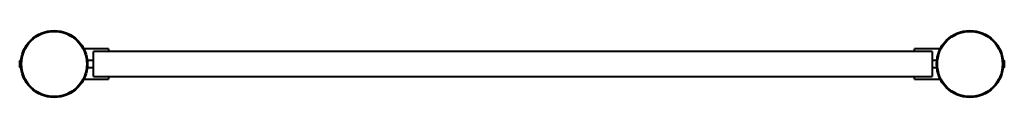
# Model space of a CAD drawing. Header units: millimetres. Extents: x -586 to 587, y -40 to 40.
import ezdxf

# ---------------------------------------------------------------- set-up
doc = ezdxf.new("R2010")
doc.units = ezdxf.units.MM
doc.layers.add('G-PLANOTM', color=7, linetype='Continuous', lineweight=40, true_color=0x414a4e)

msp = doc.modelspace()

# ---------------------------------------------------------------- linework, layer by layer
at = {"layer": 'G-PLANOTM'}
for p, q in [((-480, 18), (-509.6, 18)), ((501.3, 15), (-497.9, 15)), ((-497.9, 15), (-497.9, 15)), ((-480, 18), (-480, 15)), ((480, 15), (480, 18)), ((509.6, 18), (480, 18)), ((501.3, 15), (501.3, 15)), ((-584.3, 4), (-586, 4)), ((-586, 3.9), (-586, 4)), ((-586, 3.5), (-586, 3.9)), ((-586, -3.5), (-586, 3.5)), ((-497.9, 4), (-505.7, 4)), ((505.7, 4), (501.3, 4)), ((585.4, 4), (587.2, 4)), ((587.2, 3.9), (587.2, 4)), ((587.2, 3.5), (587.2, 3.9)), ((587.2, -3.5), (587.2, 3.5)), ((-586, -3.9), (-586, -3.5)), ((-586, -4), (-586, -3.9)), ((-586, -4), (-584.3, -4)), ((-505.7, -4), (-497.9, -4)), ((501.3, -4), (505.7, -4)), ((587.2, -4), (585.4, -4)), ((587.2, -3.9), (587.2, -3.5)), ((587.2, -4), (587.2, -3.9)), ((-509.9, -18), (-480, -18)), ((-497.9, -15), (501.3, -15)), ((-480, -15), (-480, -18)), ((480, -18), (480, -15)), ((480, -18), (509.9, -18))]:
    msp.add_line(p, q, dxfattribs=at)
for points in [[(-507.2, 12.5), (-507.8, 14), (-508.4, 15.5)], [(-507.2, 12.5), (-507.8, 14), (-508.3, 15.5)], [(-505.2, 0), (-505.2, 1.6), (-505.3, 3.2), (-505.5, 4.8)], [(-505.2, 0), (-505.2, 1.6), (-505.3, 3.2), (-505.5, 4.8)]]:
    msp.add_lwpolyline(points, dxfattribs=at)
for centre, radius in [((-545, 0), 39.8), ((-545, 0), 38.8), ((546.2, 0), 39.8), ((546.2, 0), 38.8)]:
    msp.add_circle(centre, radius, dxfattribs=at)
for points in [[(-497.9, -15), (-497.9, -15), (-497.9, 0), (-497.9, 15), (-497.9, 15)], [(501.3, 15), (501.3, 15), (501.3, 0), (501.3, -15), (501.3, -15)]]:
    msp.add_open_spline(points, degree=3, dxfattribs=at)

doc.saveas('drawing.dxf')
